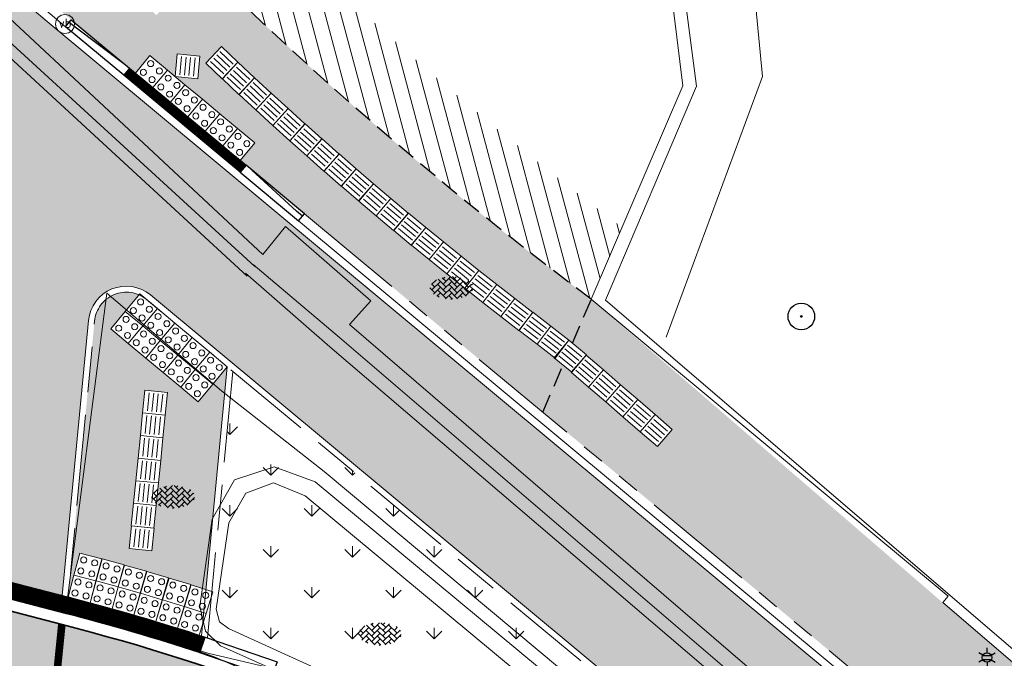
# Model space of a CAD drawing. Header units: metres. Extents: x 187916 to 189411, y 333285 to 334910.
# Tile 58 of 256: x 188145.63 to 188158.61, y 334591.15 to 334599.57. Entities that reach past the tile are written whole.
import ezdxf
from ezdxf.enums import TextEntityAlignment as Align

# ---------------------------------------------------------------- set-up
doc = ezdxf.new("R2010")
doc.units = ezdxf.units.M
for name, pattern in [('DASHED2', [0.375, 0.25, -0.125]), ('VH-OPSLUITBAND_100X200', [16, 8, -2, 4, -2]), ('VH-RWSBAND-SO', [24, 10, -2, 2, -2, 2, -2, 2, -2]), ('VH-TROTTOIRBAND_180-200', [20, 10, -2, 2, -2, 2, -2]), ('VW-1-1_STREEP', [2, 1, -1])]:
    doc.linetypes.add(name, pattern=pattern)
for name, color, linetype, lineweight in [('B-ME-GR-BOOM-S', 253, 'Continuous', 25), ('B-ME-IE-MEUBILAIR_WEGMEUBILAIR-S', 253, 'Continuous', 18), ('B-ME-IE-MEUBILAIR_WEGMEUBILAIR_LICHTMAST-S', 253, 'Continuous', 25), ('B-ME-IE-TERREINAFSCHEIDING_NATUURLIJK_HAAG-G', 253, 'IE-TERREINAFSCHEIDING-NATUURLIJK-HAAG', 18), ('B-ME-VH-KANTOPSLUITING_ACHTERKANTBAND-G', 253, 'Continuous', 18), ('B-ME-VH-VERHARDING_ASFALT-G', 253, 'Continuous', 18), ('B-ME-VH-VERHARDING_BETONSTRAATSTEEN-G', 253, 'Continuous', 18), ('B-ME-VH-VERHARDING_BETONSTRAATSTEEN-S', 253, 'Continuous', 25), ('N-WE-GR-VAKBEPLANTING-A', 94, 'Continuous', 5), ('N-WE-VH-GOOT_TEGEL-G', 170, 'Continuous', 35), ('N-WE-VH-HERSTRATEN-A-200', 252, 'Continuous', 18), ('N-WE-VH-KANTOPSLUITING_ELEMENT_VERLOOPBAND-G', 42, 'Continuous', 25), ('N-WE-VH-KANTOPSLUITING_OPSLUITBAND_80X200-G', 30, 'VH-OPSLUITBAND_100X200', 15), ('N-WE-VH-KANTOPSLUITING_RIJWIELPADBAND_4-12 200-G', 94, 'VH-TROTTOIRBAND_180-200', 15), ('N-WE-VH-KANTOPSLUITING_TROTTOIRBAND_RWS_110 220_ACHTERKANT-G', 7, 'VH-RWSBAND-SO', 25), ('N-WE-VH-KANTOPSLUITING_VERLOOPBAND-S', 251, 'Continuous', 25), ('N-WE-VH-KANTOPSLUITING_VERLOOPBAND_TBV TEKENING-G', 10, 'Continuous', 25), ('N-WE-VH-KANTOPSLUITING_VOORKANTBAND-G', 7, 'Continuous', 15), ('N-WE-VH-KANTVERHARDING_STREKLAAG_BSS-G', 60, 'Continuous', 18), ('N-WE-VH-VERHARDING_ASFALT_RIJWEG-A', 251, 'Continuous', 18), ('N-WE-VH-VERHARDING_BETONSTRAATSTEEN-ROOD-A', 11, 'Continuous', 18), ('N-WE-VH-VERHARDING_TEGEL-A', 254, 'Continuous', 5), ('N-WE-VH-VERKEERSTEGEL-S', 7, 'Continuous', 0), ('N-WE-VW-MARKERING_LANGS_STREEP_11-G', 251, 'VW-1-1_STREEP', 0)]:
    doc.layers.add(name, color=color, linetype=linetype, lineweight=lineweight)
doc.layers.add('N-WE-VH-MATERIAALSCHEIDING-G', color=7, linetype='DASHED2')
doc.layers.add('N-WE-VH-VERHARDING_STRAATBAKSTEEN_DF-A', color=7, linetype='Continuous', lineweight=18, true_color=0x713a38)
doc.styles.add('NLCS-ISO', font='NLCS-ISO.ttf')
doc.linetypes.add('IE-TERREINAFSCHEIDING-NATUURLIJK-HAAG', pattern='A,7,-1.5,[67,NLCS.SHX,S=0.75,R=45,X=0,Y=0],-1.5', length=10)

# ---------------------------------------------------------------- blocks, each defined once
blk = doc.blocks.new('SVH-BSS_KEIFORMAAT_KEPER-SO')
at = {"ltscale": 0.1}
for p, q in [((-2.227386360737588, 0.7424621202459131), (-0.2128896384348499, 2.756958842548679)), ((-2.227386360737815, 2.227386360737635), (-1.846044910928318, 2.608727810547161)), ((0.2160084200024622, 2.753840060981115), (1.484924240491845, 1.484924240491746)), ((0.742462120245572, 2.227386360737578), (1.196639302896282, 2.681563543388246)), ((-5.336050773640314, 0.881278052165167), (-4.454772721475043, -7.582823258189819e-14)), ((-5.197234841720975, 0.7424621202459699), (-4.025666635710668, 1.914030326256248)), ((-5.197234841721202, -0.7424621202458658), (-2.969848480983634, 1.48492424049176)), ((-4.812064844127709, -1.842216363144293), (-2.969848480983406, 3.785860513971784e-14)), ((-4.564991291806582, 1.595142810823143), (-4.454772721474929, 1.484924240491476)), ((-3.712310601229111, 0.7424621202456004), (-1.484924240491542, -1.484924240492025)), ((-3.597206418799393, 2.112282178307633), (-1.484924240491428, -2.747801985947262e-13)), ((-2.477046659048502, 2.477046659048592), (-1.484924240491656, 1.484924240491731)), ((-2.227386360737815, -0.7424621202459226), (-2.463584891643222e-13, 1.484924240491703)), ((-2.227386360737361, -2.227386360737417), (2.083888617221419e-13, 2.083888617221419e-13)), ((-0.7424621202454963, 2.227386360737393), (1.484924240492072, -2.321476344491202e-13)), ((-0.7424621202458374, 0.7424621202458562), (1.484924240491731, -1.48492424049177)), ((0.7424621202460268, 0.7424621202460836), (2.445993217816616, 2.445993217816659)), ((0.7424621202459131, -0.7424621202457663), (2.969848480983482, 1.48492424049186)), ((0.7424621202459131, -2.227386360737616), (2.969848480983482, 9.43689570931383e-15)), ((2.227386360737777, 2.22738636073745), (4.454772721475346, -1.753042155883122e-13)), ((2.227386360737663, 0.7424621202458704), (4.454772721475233, -1.484924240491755)), ((3.7123106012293, 0.7424621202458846), (4.50164561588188, 1.531797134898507)), ((3.7123106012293, -0.7424621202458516), (5.246882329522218, 0.7921096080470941)), ((4.221158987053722, 1.718537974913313), (4.45477272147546, 1.484924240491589)), ((5.197234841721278, 0.7424621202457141), (5.392160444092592, 0.5475365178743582)), ((-5.734817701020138, -0.2048792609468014), (-4.454772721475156, -1.484924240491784)), ((-3.894231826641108, -2.40930758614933), (-2.969848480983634, -1.484924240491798)), ((-3.712310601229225, -0.742462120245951), (-1.484924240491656, -2.969848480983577)), ((-3.712310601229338, -2.227386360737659), (-3.270758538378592, -2.668938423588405)), ((-1.594092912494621, -3.079017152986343), (9.470202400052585e-14, -1.484924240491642)), ((-0.74246212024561, -0.74246212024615), (1.484924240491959, -2.969848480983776)), ((-0.7424621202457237, -2.227386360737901), (0.2141389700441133, -3.18398745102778)), ((1.364972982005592, -3.089799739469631), (2.969848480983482, -1.484924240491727)), ((2.227386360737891, -0.7424621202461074), (3.843627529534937, -2.358703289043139)), ((2.22738636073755, -2.227386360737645), (2.78091825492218, -2.780918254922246)), ((3.712310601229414, -2.227386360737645), (5.574234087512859, -0.3654628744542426)), ((5.197234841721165, -0.7424621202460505), (5.40549668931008, -0.950723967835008)), ((-0.2171522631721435, -3.18700074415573), (9.470202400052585e-14, -2.969848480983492))]:
    blk.add_line(p, q, dxfattribs=at)
at = {"style": 'NLCS-ISO'}
blk.add_attdef('FORMAAT', text='', height=1.8, dxfattribs=at).set_placement((-5.834817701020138, -0.2150483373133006), align=Align.MIDDLE_RIGHT)
blk.add_attdef('KLEUR', text='', height=1.8, dxfattribs=at).set_placement((5.824648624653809, -0.2150483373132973), align=Align.MIDDLE_LEFT)
at = {"style": 'NLCS-ISO', "flags": 1}
blk.add_attdef('FUNCTIE', text='', height=1.8, dxfattribs=at).set_placement((0.1159930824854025, -3.584775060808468), align=Align.MIDDLE_CENTER)
blk = doc.blocks.new('B-SIE-WEG_LICHTMAST-SO')
at = {"ltscale": 0.1}
for p, q in [((-1.096064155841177, 0.6328125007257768), (-2.192125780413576, 1.265625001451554)), ((8.349587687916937e-10, 1.265625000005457), (1.669846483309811e-09, 2.53125000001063)), ((1.096064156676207, 0.6328124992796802), (2.192125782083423, 1.26562499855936)), ((-1.096064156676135, -0.6328124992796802), (-2.192125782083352, -1.26562499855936)), ((-8.349587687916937e-10, -1.265625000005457), (-1.669775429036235e-09, -2.53125000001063)), ((1.096064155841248, -0.6328125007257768), (2.192125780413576, -1.265625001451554))]:
    blk.add_line(p, q, dxfattribs=at)
at = {"flags": 128}
for points in [[(-1.162672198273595, 0.4999999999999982), (1.162672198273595, 0.4999999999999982)], [(-1.162672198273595, -0.4999999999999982), (1.162672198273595, -0.4999999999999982)]]:
    blk.add_lwpolyline(points, dxfattribs=at)
at = {"ltscale": 0.1}
blk.add_circle((0, 0), 1.265625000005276, dxfattribs=at)
at = {"style": 'NLCS-ISO'}
blk.add_attdef('TYPE', text='', height=1.8, dxfattribs=at).set_placement((1.669846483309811e-09, 2.53125000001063), align=Align.BOTTOM_CENTER)
blk = doc.blocks.new('SGR-BOOM_01')
at = {"ltscale": 0.1}
h = blk.add_hatch(color=256, dxfattribs=at)
edge = h.paths.add_edge_path()
edge.add_arc((7.366995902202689e-12, -5.115907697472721e-12), 0.15, 0, 360)
for centre, radius in [((0, 0), 2.5), ((7.366995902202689e-12, -5.115907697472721e-12), 0.04499999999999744)]:
    blk.add_circle(centre, radius)
blk.add_circle((7.366995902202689e-12, -5.115907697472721e-12), 0.15, dxfattribs=at)
blk = doc.blocks.new('SIE-WEG_PAAL_VERKEERSBORD-SO')
at = {"color": 0, "linetype": 'ByBlock', "lineweight": 18}
blk.add_circle((0, 0), 1.5, dxfattribs=at)
at = {"color": 0, "linetype": 'ByBlock', "lineweight": 18, "style": 'NLCS-ISO'}
blk.add_text('vb', height=1.5, dxfattribs=at).set_placement((0, 0.1317113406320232), align=Align.MIDDLE_CENTER)
blk = doc.blocks.new('DTM')
at = {"layer": 'B-ME-IE-TERREINAFSCHEIDING_NATUURLIJK_HAAG-G', "ltscale": 0.2, "flags": 128}
for points in [[(188155.1469999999, 334601.6720000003), (188155.4189999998, 334598.8259999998)], [(188155.4189999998, 334598.8260000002), (188154.1519999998, 334595.3870000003)]]:
    blk.add_lwpolyline(points, dxfattribs=at)
at = {"layer": 'B-ME-VH-KANTOPSLUITING_ACHTERKANTBAND-G', "ltscale": 0.2, "flags": 128}
for points in [[(188148.8317352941, 334596.477), (188145.4980000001, 334599.5869999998), (188143.0249999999, 334602.3279999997), (188143.372, 334602.591), (188142.4530000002, 334603.7829999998), (188142.1000000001, 334603.5079999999), (188140.2859999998, 334606.196)], [(188164.182, 334586.5970000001), (188153.3509999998, 334595.8760000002), (188154.5499999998, 334598.6949999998), (188154.1609999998, 334601.6949999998), (188153.2829999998, 334603.0890000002)], [(188180.5550000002, 334571.932), (188175.5249999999, 334575.2029999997), (188175.3599999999, 334574.9589999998), (188168.4180000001, 334580.122), (188162.182, 334585.0720000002), (188155.4369999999, 334590.8569999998), (188149.9759999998, 334595.5550000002), (188150.2549999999, 334595.8659999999), (188149.1310000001, 334596.8470000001), (188148.8317352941, 334596.477)], [(188149.3900000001, 334593.2960000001), (188148.9750000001, 334593.469), (188148.6069999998, 334593.3310000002), (188148.3859999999, 334592.9419999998), (188148.2170000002, 334591.8020000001), (188148.2609999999, 334591.6349999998), (188148.3810000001, 334591.5460000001), (188150.946, 334590.3799999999), (188154.4810000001, 334588.5260000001), (188156.8429999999, 334586.9810000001), (188156.9049999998, 334587.0499999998), (188149.3900000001, 334593.2960000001)]]:
    blk.add_lwpolyline(points, dxfattribs=at)
at = {"layer": 'B-ME-VH-VERHARDING_ASFALT-G', "ltscale": 0.2, "flags": 128}
for points in [[(188148.6260000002, 334596.1940000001), (188145.2629999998, 334599.284), (188142.764, 334602.0759999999), (188141.8089999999, 334603.3020000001), (188139.949, 334606.023)], [(188180.202, 334571.4029999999), (188175.1570000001, 334574.6689999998), (188168.2080000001, 334579.8080000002), (188161.946, 334584.801), (188155.1859999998, 334590.5869999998), (188149.7170000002, 334595.2599999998), (188148.6060000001, 334596.2319999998)], [(188148.2889999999, 334594.6800000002), (188146.7779999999, 334595.966), (188146.236, 334591.7749999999), (188147.3530000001, 334591.48), (188148.2050000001, 334591.1699999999)], [(188148.2050000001, 334591.1699999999), (188150.7799999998, 334590.0260000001), (188154.2289999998, 334588.202), (188156.6200000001, 334586.6570000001), (188156.9419999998, 334586.588), (188157.1859999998, 334586.7319999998), (188157.301, 334587.0240000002), (188157.1549999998, 334587.3360000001), (188149.642, 334593.6179999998), (188148.2889999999, 334594.6800000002)]]:
    blk.add_lwpolyline(points, dxfattribs=at)
at = {"layer": 'B-ME-VH-VERHARDING_BETONSTRAATSTEEN-G', "ltscale": 0.2, "flags": 128}
for points in [[(188148.73, 334596.3190000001), (188145.3799999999, 334599.3849999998), (188142.8640000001, 334602.1699999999), (188141.943, 334603.3659999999), (188140.0759999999, 334606.0929999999)], [(188164.216, 334586.392), (188157.798, 334591.8879999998), (188157.8689999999, 334591.9720000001), (188153.1630000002, 334595.8870000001), (188154.3709999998, 334598.7029999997), (188154.0099999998, 334601.6290000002), (188153.111, 334603.068)], [(188180.2829999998, 334571.514), (188175.2459999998, 334574.7889999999), (188168.324, 334579.9449999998), (188162.048, 334584.9220000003), (188155.2910000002, 334590.719), (188149.8429999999, 334595.3820000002), (188148.7069999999, 334596.344)], [(188149.523, 334593.4789999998), (188148.9840000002, 334593.679), (188148.4610000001, 334593.5049999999), (188148.1660000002, 334592.9890000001), (188148.0019999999, 334591.8399999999), (188148.0789999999, 334591.5129999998), (188148.2749999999, 334591.318), (188150.8390000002, 334590.1710000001), (188154.3229999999, 334588.3390000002), (188156.702, 334586.764), (188156.9070000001, 334586.7400000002), (188157.054, 334586.8390000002), (188157.1570000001, 334587.0350000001), (188157.0490000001, 334587.2310000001), (188149.523, 334593.4789999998)]]:
    blk.add_lwpolyline(points, dxfattribs=at)
at = {"layer": 'B-ME-GR-BOOM-S', "xscale": 0.07, "yscale": 0.07, "zscale": 0.07}
blk.add_blockref('SGR-BOOM_01', (188155.933, 334595.661), dxfattribs=at)
at = {"layer": 'B-ME-IE-MEUBILAIR_WEGMEUBILAIR-S', "xscale": 0.083, "yscale": 0.083, "zscale": 0.083}
blk.add_blockref('SIE-WEG_PAAL_VERKEERSBORD-SO', (188146.225, 334599.516), dxfattribs=at)
at = {"layer": 'B-ME-IE-MEUBILAIR_WEGMEUBILAIR_LICHTMAST-S', "xscale": 0.05, "yscale": 0.05, "zscale": 0.05}
blk.add_blockref('B-SIE-WEG_LICHTMAST-SO', (188158.381, 334591.165), dxfattribs=at)
at = {"layer": 'B-ME-VH-VERHARDING_BETONSTRAATSTEEN-S', "xscale": 0.05, "yscale": 0.05, "zscale": 0.05}
for p in [(188151.323, 334596.048), (188147.654, 334593.293), (188150.38, 334591.486)]:
    blk.add_blockref('SVH-BSS_KEIFORMAAT_KEPER-SO', p, dxfattribs=at)
blk = doc.blocks.new('SVH-VERKEERSTEGEL_300X300_NOPPENTEGEL')
blk.add_lwpolyline([(-0.15, 5.551115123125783e-17), (0.15, 5.551115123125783e-17), (0.15, -0.3), (-0.15, -0.3)], close=True)
at = {"lineweight": 0}
for centre in [(-0.07499999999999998, -0.07499999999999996), (0.07499999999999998, -0.07499999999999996), (-0.07499999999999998, -0.225), (0.07499999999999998, -0.225)]:
    blk.add_circle(centre, 0.04, dxfattribs=at)
blk = doc.blocks.new('SVH-VERKEERSTEGEL_300X300_GELEIDETEGEL')
blk.add_lwpolyline([(-0.15, 5.551115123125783e-17), (0.15, 5.551115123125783e-17), (0.15, -0.3), (-0.15, -0.3)], close=True)
at = {"lineweight": 0, "flags": 128}
for points in [[(0.12, -0.05999999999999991), (-0.1200000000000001, -0.05999999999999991)], [(0.12, -0.1199999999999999), (-0.1200000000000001, -0.1199999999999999)], [(0.12, -0.1799999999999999), (-0.1200000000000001, -0.1799999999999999)], [(0.12, -0.2399999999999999), (-0.12, -0.2399999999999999)]]:
    blk.add_lwpolyline(points, dxfattribs=at)
blk = doc.blocks.new('SVH-TROTTOIRBAND RWS INRITVERLOOPBAND_110 220X250_RECHTS_L1000_VB-MM')
at = {"linetype": 'Continuous', "lineweight": 0}
blk.add_lwpolyline([(0, 0), (-1000, 1.13686837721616e-13), (-1000, 220.0000000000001), (0, 220)], close=True, dxfattribs=at)
blk.add_lwpolyline([(0, 110), (-100, 110), (-900, 30.00000000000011), (-1000, 30.00000000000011)], dxfattribs=at)
blk = doc.blocks.new('SVH-RIJWIELPAD EINDVERLOOPBAND_40 120X250_MAAIVELD_RECHTS_L1000_HD-MM')
blk.add_line((0, 40), (100, 40))
blk.add_lwpolyline([(0, 0), (1000, 0), (1000, 120), (0, 120)], close=True)
at = {"flags": 128}
blk.add_lwpolyline([(100, 40), (900, 0)], dxfattribs=at)
blk = doc.blocks.new('SVH-RIJWIELPAD EINDVERLOOPBAND_40 120X250_MAAIVELD_LINKS_L1000_HD-MM')
blk.add_line((0, 40), (-100, 40))
blk.add_lwpolyline([(0, 0), (-1000, 0), (-1000, 120), (0, 120)], close=True)
at = {"flags": 128}
blk.add_lwpolyline([(-100, 40), (-900, 0)], dxfattribs=at)
blk = doc.blocks.new('ontwerp Wilhelmina- & Engelenkampstraat')
at = {"layer": 'N-WE-GR-VAKBEPLANTING-A', "transparency": 33554610}
h = blk.add_hatch(dxfattribs=at)
h.set_pattern_fill('GRASS', color=256, scale=0.03)
h.set_pattern_definition([(90, (0, 0), (-0.5388153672, 0.5388153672), [0.142875, -0.9347557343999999]), (45, (0, 0), (-0.5388153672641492, 0.5388153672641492), [0.142875, -0.6191249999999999]), (135, (0, 0), (-0.5388153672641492, -0.5388153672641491), [0.142875, -0.6191249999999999])])
h.paths.add_polyline_path([(188148.4392929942, 334594.9361289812), (188148.1027367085, 334591.4247039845), (188149.0220338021, 334591.108115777, -0.05682920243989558), (188155.1521825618, 334588.0571877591), (188155.6962993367, 334588.8961972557)])
at = {"layer": 'N-WE-VH-HERSTRATEN-A-200'}
h = blk.add_hatch(dxfattribs=at)
h.set_pattern_fill('AVH-HERSTRATEN-SO', color=256, scale=0.2, angle=45, pattern_type=2)
h.set_pattern_definition([(105, (188105.6829144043, 334536.5646515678), (-0.1931851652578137, -0.05176380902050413), [])])
h.paths.add_polyline_path([(188144.9664602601, 334605.2113642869), (188143.9640000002, 334604.8670000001, 0.0662046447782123), (188153.1630000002, 334595.8870000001), (188153.56870962, 334596.8327601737, -0.06311187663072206)])
at = {"layer": 'N-WE-VH-VERHARDING_ASFALT_RIJWEG-A', "transparency": 33554610}
h = blk.add_hatch(color=256, dxfattribs=at)
h.dxf.hatch_style = 1
edge = h.paths.add_edge_path(flags=16)
edge.add_arc((188138.9664952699, 334562.9266771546), 25.15000014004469, 78.9570041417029, 89.01832237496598, ccw=False)
edge.add_arc((188138.9664952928, 334562.9266772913), 25.15000000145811, 70.82096754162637, 78.95700413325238, ccw=False)
edge.add_arc((188138.9664952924, 334562.9266772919), 25.15000000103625, 64.56114953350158, 70.82096754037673, ccw=False)
edge.add_arc((188149.275636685, 334584.5997389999), 1.1499999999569, -100.17163992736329, 64.5611495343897, ccw=False)
edge.add_arc((188142.0351365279, 334544.2441302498), 39.85000000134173, 79.82836007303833, 82.98919470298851)
edge.add_arc((188142.0351365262, 334544.2441302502), 39.8500000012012, 82.98919470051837, 86.82065225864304)
edge.add_line((188144.2452818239, 334584.0327939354), (188143.4198873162, 334584.0786422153))
edge.add_line((188143.4198873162, 334584.0786422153), (188142.6119275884, 334584.1235220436))
edge.add_arc((188142.7311700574, 334586.2702128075), 2.150000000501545, 241.96238470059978, 266.8206522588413, ccw=False)
edge.add_line((188141.7205601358, 334584.3725385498), (188138.8371205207, 334585.9081196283))
edge.add_arc((188139.3776793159, 334586.9231546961), 1.150000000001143, 89.01832237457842, 241.9623847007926, ccw=False)
edge = h.paths.add_edge_path(flags=16)
edge.add_arc((188147.0280477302, 334548.9942835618), 37.59999999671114, 119.8881419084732, 146.3825036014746)
edge.add_line((188115.7165645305, 334569.8113683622), (188103.132196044, 334550.8829138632))
edge.add_line((188103.132196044, 334550.8829138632), (188098.4154442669, 334542.7039371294))
edge.add_line((188098.4154442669, 334542.7039371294), (188093.8171624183, 334534.4769075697))
edge.add_line((188093.8171624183, 334534.4769075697), (188093.5668862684, 334534.0291252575))
edge.add_arc((188092.5630440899, 334534.590196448), 1.150000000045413, 239.9388876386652, 330.79814032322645, ccw=False)
edge.add_line((188091.9869821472, 334533.5948811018), (188091.4987249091, 334533.8774713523))
edge.add_arc((188092.0747868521, 334534.8727866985), 1.150000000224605, 146.0066462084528, 239.9388876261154, ccw=False)
edge.add_line((188091.1213190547, 334535.5157479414), (188092.9730741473, 334538.2617748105))
edge.add_arc((187397.3001256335, 335005.9230804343), 838.2529141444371, 326.0893067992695, 326.4232486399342)
edge.add_line((188095.6869526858, 334542.3243445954), (188101.4356861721, 334551.4072817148))
edge.add_line((188101.4356861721, 334551.4072817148), (188104.3496291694, 334556.3924108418))
edge.add_line((188104.3496291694, 334556.3924108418), (188107.550383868, 334561.8461375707))
edge.add_arc((188150.8017325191, 334536.4622185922), 50.15000002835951, 145.6264753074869, 149.5916206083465, ccw=False)
edge.add_line((188109.409202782, 334564.7761901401), (188115.9237364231, 334574.2998638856))
edge.add_arc((188149.0625214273, 334551.6317490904), 40.14999999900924, 122.93594923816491, 145.6264753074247, ccw=False)
edge.add_arc((188127.8581766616, 334584.3636259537), 1.149999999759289, 29.3351337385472, 122.93594923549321, ccw=False)
edge.add_line((188128.8607110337, 334584.9270306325), (188129.094595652, 334584.5108513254))
edge.add_arc((188127.2202922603, 334583.4575295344), 2.149999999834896, -60.11185809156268, 29.335133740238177, ccw=False)
edge = h.paths.add_edge_path()
edge.add_arc((188147.5743993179, 334603.7915720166), 12.15000000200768, 200.4734663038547, 255.493725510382)
edge.add_line((188144.530994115, 334592.0289113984), (188146.185999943, 334591.6007044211))
edge.add_arc((188138.7090134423, 334562.7023984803), 29.84991479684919, 50.25891379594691, 75.49372551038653, ccw=False)
edge.add_line((188157.7926425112, 334585.655230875), (188163.8201895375, 334580.6411595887))
edge.add_line((188163.8201895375, 334580.6411595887), (188159.2952212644, 334575.7984076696))
edge.add_line((188159.2952212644, 334575.7984076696), (188159.2695942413, 334575.8148686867))
edge.add_arc((188144.5349947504, 334550.6630481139), 29.15000000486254, 59.63710362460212, 146.382503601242)
edge.add_line((188120.2602677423, 334566.8018252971), (188107.0435106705, 334546.9221797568))
edge.add_line((188107.0435106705, 334546.9221797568), (188106.7442135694, 334546.500351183))
edge.add_line((188106.7442135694, 334546.500351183), (188101.6504048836, 334539.510067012))
edge.add_line((188101.6504048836, 334539.510067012), (188095.1750741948, 334530.5398171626))
edge.add_line((188095.1750741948, 334530.5398171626), (188087.7887865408, 334535.3281251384))
edge.add_line((188087.7887865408, 334535.3281251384), (188088.417, 334536.191))
edge.add_line((188088.417, 334536.191), (188093.6195946, 334544.8592181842))
edge.add_line((188093.6195946, 334544.8592181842), (188101.4946647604, 334558.0521733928))
edge.add_line((188101.4946647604, 334558.0521733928), (188109.0825163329, 334571.5906240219))
edge.add_arc((188109.7531398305, 334571.7031590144), 0.6800000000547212, 189.5258538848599, 239.6426501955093)
edge.add_arc((188109.7531398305, 334571.7031590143), 0.6799999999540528, 239.6426501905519, 330.1368785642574)
edge.add_line((188110.3428476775, 334571.364566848), (188112.78618657, 334575.619999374))
edge.add_line((188112.78618657, 334575.619999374), (188112.9460224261, 334575.8837592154))
edge.add_arc((188155.5789671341, 334550.0486179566), 49.84999998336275, 142.6443436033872, 148.784552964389, ccw=False)
edge.add_arc((188162.7209915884, 334543.926498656), 59.24414293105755, 136.6649082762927, 142.1289845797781, ccw=False)
edge.add_line((188119.6296113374, 334584.5836188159), (188121.4990564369, 334586.5296781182))
edge.add_arc((188110.5734846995, 334597.0251239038), 15.15000000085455, 316.1503230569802, 359.9113085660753)
edge.add_arc((188139.1123643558, 334564.6638088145), 35.00000004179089, 106.57741826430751, 112.49110119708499, ccw=False)
edge.add_line((188129.1264917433, 334598.2090372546), (188129.3539222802, 334596.9693586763))
edge.add_arc((188131.4686291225, 334597.3573212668), 2.15000000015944, 190.3958391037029, 206.4362908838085)
edge.add_line((188129.5434547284, 334596.400136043), (188131.1078476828, 334593.2536925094))
edge.add_arc((188131.9047803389, 334593.6499226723), 0.8900000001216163, 206.4362909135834, 370.3958390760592)
edge.add_line((188132.7801706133, 334593.8105211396), (188131.8470344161, 334598.8968607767))
edge.add_line((188131.8470344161, 334598.8968607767), (188131.8462139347, 334598.9013330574))
edge.add_arc((188139.0752333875, 334564.9158871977), 34.74578035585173, 94.76015096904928, 102.00837118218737, ccw=False)
at = {"layer": 'N-WE-VH-VERHARDING_BETONSTRAATSTEEN-ROOD-A', "transparency": 33554610}
h = blk.add_hatch(color=11, dxfattribs=at)
h.dxf.hatch_style = 1
edge = h.paths.add_edge_path()
edge.add_arc((188165.2190254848, 334622.7086492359), 30.10057063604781, 207.5884920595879, 230.2297359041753)
edge.add_line((188145.9633628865, 334599.5728801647), (188164.1695972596, 334584.4200185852))
edge.add_line((188164.1695972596, 334584.4200185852), (188162.9559123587, 334582.958179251))
edge.add_line((188162.9559123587, 334582.958179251), (188147.3523097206, 334595.9448972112))
edge.add_arc((188147.0324542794, 334595.5605893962), 0.4999999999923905, 50.22973589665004, 174.5251486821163)
edge.add_line((188146.5347351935, 334595.6082938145), (188146.1872239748, 334591.9825716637))
edge.add_line((188146.1872239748, 334591.9825716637), (188144.6236739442, 334592.3871158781))
edge.add_arc((188146.3387732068, 334599.1322074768), 6.959728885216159, 253.0152966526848, 255.7335292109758, ccw=False)
edge.add_line((188144.3057223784, 334592.4760426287), (188144.7394081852, 334597.0008583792))
edge.add_arc((188142.7485318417, 334597.1916760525), 1.999999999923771, 354.525148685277, 408.6327075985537)
edge.add_arc((188165.2185747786, 334622.7082860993), 32.00000320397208, 227.8544577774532, 228.6327075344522, ccw=False)
edge.add_arc((188142.4040226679, 334597.4992315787), 1.999999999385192, 47.85445775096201, 84.27538541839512)
edge.add_arc((188139.1123643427, 334564.6638088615), 34.99999999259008, 84.27538541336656, 94.15551112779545)
edge.add_arc((188147.5743987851, 334603.7915718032), 11.7799994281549, 200.6776188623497, 200.990633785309, ccw=False)
edge.add_line((188136.553242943, 334599.6319431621), (188135.8442891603, 334601.5191976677))
edge.add_arc((188139.0701243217, 334565.9924403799), 35.67290983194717, 88.45364398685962, 95.1882385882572, ccw=False)
edge.add_arc((188140.0452218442, 334602.1522040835), 0.5000000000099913, 268.5745516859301, 399.2344220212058)
edge.add_arc((188165.2185610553, 334622.7082760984), 31.99998621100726, 207.5882721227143, 219.2344245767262, ccw=False)
edge.add_line((188136.857024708, 334607.8886143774), (188138.5409916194, 334608.7685322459))
at = {"layer": 'N-WE-VH-VERHARDING_STRAATBAKSTEEN_DF-A', "transparency": 33554610}
h = blk.add_hatch(color=256, dxfattribs=at)
h.dxf.hatch_style = 1
edge = h.paths.add_edge_path()
edge.add_line((188152.8669279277, 334595.3465677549), (188152.9143929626, 334595.3074657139))
edge.add_line((188152.9143929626, 334595.3074657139), (188153.1630000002, 334595.8870000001))
edge.add_arc((188182.3248780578, 334634.9617346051), 48.75705093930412, 218.1147627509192, 233.2656397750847, ccw=False)
edge.add_line((188143.9640000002, 334604.8670000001), (188143.3885962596, 334604.6693378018))
edge.add_arc((188151.6522304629, 334610.300709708), 9.999999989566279, 214.2730342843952, 218.8079166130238)
edge.add_arc((188182.3248783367, 334634.9617343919), 49.35705093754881, 218.8012263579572, 232.887973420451)
edge.add_arc((188146.5085293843, 334587.6283585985), 9.999998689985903, 52.236825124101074, 52.875284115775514, ccw=False)
edge.add_line((188152.6325193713, 334595.5338453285), (188152.8696843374, 334595.3501260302))
edge.add_line((188152.8696843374, 334595.3501260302), (188152.8669279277, 334595.3465677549))
h = blk.add_hatch(color=256, dxfattribs=at)
h.dxf.hatch_style = 1
edge = h.paths.add_edge_path()
edge.add_line((188146.7910786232, 334600.2749675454), (188146.7904263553, 334600.2743384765))
edge.add_line((188146.7904263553, 334600.2743384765), (188146.580904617, 334600.4915870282))
edge.add_line((188146.580904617, 334600.4915870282), (188146.5802485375, 334600.4909619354))
edge.add_line((188146.5802485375, 334600.4909619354), (188146.3720511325, 334600.7094799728))
edge.add_line((188146.3720511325, 334600.7094799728), (188146.3713912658, 334600.7088588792))
edge.add_line((188146.3713912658, 334600.7088588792), (188146.1645258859, 334600.9286383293))
edge.add_line((188146.1645258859, 334600.9286383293), (188146.1638622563, 334600.928021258))
edge.add_line((188146.1638622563, 334600.928021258), (188145.9583365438, 334601.1490540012))
edge.add_line((188145.9583365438, 334601.1490540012), (188145.9576691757, 334601.1484409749))
edge.add_line((188145.9576691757, 334601.1484409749), (188145.7534907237, 334601.3707188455))
edge.add_line((188145.7534907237, 334601.3707188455), (188145.7528196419, 334601.3701098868))
edge.add_line((188145.7528196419, 334601.3701098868), (188145.5499959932, 334601.5936246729))
edge.add_line((188145.5499959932, 334601.5936246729), (188145.5493212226, 334601.5930198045))
edge.add_line((188145.5493212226, 334601.5930198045), (188145.3478598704, 334601.8177632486))
edge.add_line((188145.3478598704, 334601.8177632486), (188145.3471814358, 334601.8171624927))
edge.add_line((188145.3471814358, 334601.8171624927), (188145.147089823, 334602.0431262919))
edge.add_line((188145.147089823, 334602.0431262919), (188145.1464077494, 334602.0425296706))
edge.add_line((188145.1464077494, 334602.0425296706), (188144.9476932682, 334602.269705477))
edge.add_line((188144.9476932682, 334602.269705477), (188144.9470075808, 334602.2691130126))
edge.add_line((188144.9470075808, 334602.2691130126), (188144.7496775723, 334602.4974924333))
edge.add_line((188144.7496775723, 334602.4974924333), (188144.7489882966, 334602.4969041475))
edge.add_line((188144.7489882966, 334602.4969041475), (188144.5530500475, 334602.7264787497))
edge.add_line((188144.5530500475, 334602.7264787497), (188144.3595833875, 334602.9546033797))
edge.add_line((188144.3595833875, 334602.9546033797), (188144.5883797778, 334603.1486451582))
edge.add_line((188144.5883797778, 334603.1486451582), (188144.0129704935, 334603.840701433))
edge.add_line((188144.0129704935, 334603.840701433), (188143.7781899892, 334603.6539445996))
edge.add_line((188143.7781899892, 334603.6539445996), (188143.591433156, 334603.888725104))
edge.add_line((188143.591433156, 334603.888725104), (188143.5823599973, 334603.8931212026))
edge.add_line((188143.5823599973, 334603.8931212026), (188143.4027295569, 334604.1333979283))
edge.add_line((188143.4027295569, 334604.1333979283), (188143.3937923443, 334604.1380642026))
edge.add_line((188143.3937923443, 334604.1380642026), (188143.221449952, 334604.3836209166))
edge.add_line((188143.221449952, 334604.3836209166), (188143.2126567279, 334604.3885531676))
edge.add_line((188143.2126567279, 334604.3885531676), (188143.0944028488, 334604.5682767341))
edge.add_line((188143.0944028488, 334604.5682767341), (188141.8205194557, 334604.1306734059))
edge.add_line((188141.8205194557, 334604.1306734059), (188142.0189401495, 334603.8776848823))
edge.add_arc((188165.2185723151, 334622.7082834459), 29.87999957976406, 219.0654300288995, 219.2476875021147)
edge.add_line((188142.0789574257, 334603.80398241), (188142.307710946, 334604.0026507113))
edge.add_line((188142.307710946, 334604.0026507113), (188143.1722498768, 334603.0071908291))
edge.add_line((188143.1722498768, 334603.0071908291), (188143.1476351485, 334603.3061793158))
edge.add_line((188143.1476351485, 334603.3061793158), (188143.7456121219, 334603.3554087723))
edge.add_line((188143.7456121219, 334603.3554087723), (188143.7702268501, 334603.0564202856))
edge.add_line((188143.7702268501, 334603.0564202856), (188143.1722498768, 334603.0071908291))
edge.add_line((188143.1722498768, 334603.0071908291), (188143.4879940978, 334602.6436320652))
edge.add_line((188143.4879940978, 334602.6436320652), (188143.2592405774, 334602.4449637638))
edge.add_arc((188165.2185899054, 334622.7082997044), 29.88002353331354, 222.6997626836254, 222.8820200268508)
edge.add_line((188143.3238090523, 334602.3752139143), (188144.0159364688, 334601.6544807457))
edge.add_arc((188165.2185726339, 334622.7082837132), 29.87999999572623, 224.798196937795, 230.2297358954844)
edge.add_line((188146.1040114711, 334599.7420486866), (188146.3072814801, 334599.5728691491))
edge.add_line((188146.3072814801, 334599.5728691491), (188147.0758971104, 334598.9331582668))
edge.add_line((188147.0758971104, 334598.9331582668), (188147.1527586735, 334598.8691871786))
edge.add_line((188147.1527586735, 334598.8691871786), (188147.3446719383, 334599.0997718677))
edge.add_line((188147.3446719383, 334599.0997718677), (188147.676697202, 334598.8234306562))
edge.add_line((188147.676697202, 334598.8234306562), (188147.7052907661, 334599.1220648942))
edge.add_line((188147.7052907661, 334599.1220648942), (188148.003925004, 334599.0934713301))
edge.add_line((188148.003925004, 334599.0934713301), (188147.97533144, 334598.7948370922))
edge.add_line((188147.97533144, 334598.7948370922), (188147.676697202, 334598.8234306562))
edge.add_line((188147.676697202, 334598.8234306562), (188148.7281800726, 334597.9482922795))
edge.add_line((188148.7281800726, 334597.9482922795), (188148.5362668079, 334597.7177075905))
edge.add_line((188148.5362668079, 334597.7177075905), (188148.613128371, 334597.6537365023))
edge.add_line((188148.613128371, 334597.6537365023), (188149.3817440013, 334597.0140256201))
edge.add_line((188149.3817440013, 334597.0140256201), (188152.524426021, 334594.3984037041))
edge.add_line((188152.524426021, 334594.3984037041), (188152.7911925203, 334595.0202699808))
edge.add_line((188152.7911925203, 334595.0202699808), (188152.6761426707, 334595.1150488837))
edge.add_line((188152.6761426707, 334595.1150488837), (188152.6789191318, 334595.1184191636))
edge.add_line((188152.6789191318, 334595.1184191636), (188152.4505898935, 334595.2952938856))
edge.add_line((188152.4505898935, 334595.2952938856), (188152.4505099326, 334595.2951890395))
edge.add_line((188152.4505099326, 334595.2951890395), (188152.2105175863, 334595.4782189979))
edge.add_line((188152.2105175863, 334595.4782189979), (188152.2099636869, 334595.4775017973))
edge.add_line((188152.2099636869, 334595.4775017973), (188151.9710882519, 334595.6619870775))
edge.add_line((188151.9710882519, 334595.6619870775), (188151.9705300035, 334595.6612732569))
edge.add_line((188151.9705300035, 334595.6612732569), (188151.732780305, 334595.8472070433))
edge.add_line((188151.732780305, 334595.8472070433), (188151.7322177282, 334595.8464966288))
edge.add_line((188151.7322177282, 334595.8464966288), (188151.4956025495, 334596.0338720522))
edge.add_line((188151.4956025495, 334596.0338720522), (188151.4950356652, 334596.0331650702))
edge.add_line((188151.4950356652, 334596.0331650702), (188151.2595637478, 334596.2219752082))
edge.add_line((188151.2595637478, 334596.2219752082), (188151.2589925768, 334596.2212716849))
edge.add_line((188151.2589925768, 334596.2212716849), (188151.0246726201, 334596.4115095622))
edge.add_line((188151.0246726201, 334596.4115095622), (188151.0240971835, 334596.4108095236))
edge.add_line((188151.0240971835, 334596.4108095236), (188150.7909378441, 334596.6024681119))
edge.add_line((188150.7909378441, 334596.6024681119), (188150.7903581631, 334596.6017715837))
edge.add_line((188150.7903581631, 334596.6017715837), (188150.5583680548, 334596.7948438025))
edge.add_line((188150.5583680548, 334596.7948438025), (188150.5577841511, 334596.7941508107))
edge.add_line((188150.5577841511, 334596.7941508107), (188150.3269718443, 334596.988629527))
edge.add_line((188150.3269718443, 334596.988629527), (188150.3263837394, 334596.9879400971))
edge.add_line((188150.3263837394, 334596.9879400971), (188150.0967577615, 334597.1838181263))
edge.add_line((188150.0967577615, 334597.1838181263), (188150.0961654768, 334597.1831322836))
edge.add_line((188150.0961654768, 334597.1831322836), (188149.8677343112, 334597.3804023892))
edge.add_line((188149.8677343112, 334597.3804023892), (188149.8671378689, 334597.3797201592))
edge.add_line((188149.8671378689, 334597.3797201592), (188149.6399099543, 334597.5783750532))
edge.add_line((188149.6399099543, 334597.5783750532), (188149.6393093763, 334597.5776964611))
edge.add_line((188149.6393093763, 334597.5776964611), (188149.4132931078, 334597.7777288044))
edge.add_line((188149.4132931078, 334597.7777288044), (188149.4126884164, 334597.7770538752))
edge.add_line((188149.4126884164, 334597.7770538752), (188149.1878921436, 334597.9784562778))
edge.add_line((188149.1878921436, 334597.9784562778), (188149.187283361, 334597.9777850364))
edge.add_line((188149.187283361, 334597.9777850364), (188148.9637153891, 334598.1805500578))
edge.add_line((188148.9637153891, 334598.1805500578), (188148.9631025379, 334598.1798825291))
edge.add_line((188148.9631025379, 334598.1798825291), (188148.7407711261, 334598.3840026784))
edge.add_line((188148.7407711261, 334598.3840026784), (188148.7401542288, 334598.3833388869))
edge.add_line((188148.7401542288, 334598.3833388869), (188148.5190675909, 334598.588806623))
edge.add_line((188148.5190675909, 334598.588806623), (188148.5184466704, 334598.5881465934))
edge.add_line((188148.5184466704, 334598.5881465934), (188148.2986129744, 334598.7949543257))
edge.add_line((188148.2986129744, 334598.7949543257), (188148.2979880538, 334598.7942980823))
edge.add_line((188148.2979880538, 334598.7942980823), (188148.0794154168, 334599.002438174))
edge.add_line((188148.0794154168, 334599.002438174), (188148.2876184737, 334599.2184354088))
edge.add_line((188148.2876184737, 334599.2184354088), (188147.6409094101, 334599.8443486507))
edge.add_line((188147.6409094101, 334599.8443486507), (188147.4294458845, 334599.6328296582))
edge.add_line((188147.4294458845, 334599.6328296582), (188147.4288051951, 334599.6321888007))
edge.add_line((188147.4288051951, 334599.6321888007), (188147.2153570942, 334599.8455809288))
edge.add_line((188147.2153570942, 334599.8455809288), (188147.2147125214, 334599.8449439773))
edge.add_line((188147.2147125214, 334599.8449439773), (188147.0025653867, 334600.059629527))
edge.add_line((188147.0025653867, 334600.059629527), (188147.0019169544, 334600.0589965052))
edge.add_line((188147.0019169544, 334600.0589965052), (188146.7910786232, 334600.2749675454))
at = {"layer": 'N-WE-VH-VERHARDING_TEGEL-A', "transparency": 33554610}
h = blk.add_hatch(color=256, dxfattribs=at)
h.dxf.hatch_style = 1
h.paths.add_polyline_path([(188148.3648637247, 334594.9980756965), (188147.9810371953, 334594.5369063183), (188146.8281137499, 334595.4964726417), (188147.2014815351, 334595.9450757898, 0.5109350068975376), (188146.6143702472, 334595.6006611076), (188146.2656458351, 334591.9622812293), (188146.4185606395, 334592.5424683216), (188147.3034413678, 334592.2997380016), (188148.0833400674, 334592.060827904)])
h.paths.add_polyline_path([(188147.2787036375, 334594.6897453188), (188147.5771836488, 334594.6595843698), (188147.3691037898, 334592.5699164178), (188147.0706237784, 334592.6000773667)], flags=16)
h = blk.add_hatch(color=256, dxfattribs=at)
h.dxf.hatch_style = 1
h.paths.add_polyline_path([(188152.9024597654, 334594.9286072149), (188152.7911925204, 334595.0202699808), (188152.5244260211, 334594.3984037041), (188168.8775642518, 334580.7878549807), (188169.7981480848, 334581.8939407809), (188169.2480854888, 334582.2592406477), (188164.216, 334586.392), (188157.798, 334591.8879999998), (188153.1630000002, 334595.8870000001), (188152.9143929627, 334595.3074657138), (188153.0984406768, 334595.1558458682), (188153.0957448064, 334595.1525734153), (188154.2314294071, 334594.1727238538), (188154.0354544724, 334593.9455811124), (188153.3540262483, 334594.5335059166), (188153.1268835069, 334594.7294808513), (188152.8997407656, 334594.9254557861)])
at = {"layer": 'N-WE-VH-GOOT_TEGEL-G'}
blk.add_lwpolyline([(188202.8877957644, 334554.5207101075), (188173.134058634, 334573.6931625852), (188171.667712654, 334574.6976989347, -0.003837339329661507), (188166.4075921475, 334578.5703695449), (188163.8279358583, 334580.6347157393), (188157.7926425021, 334585.6552308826, 0.1105549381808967), (188146.1859814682, 334591.6007092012), (188144.530994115, 334592.0289113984, -0.2447921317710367), (188136.1918629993, 334599.5418229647), (188134.6404915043, 334603.6716358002), (188133.9044069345, 334605.631155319), (188133.4914350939, 334606.7305213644, -0.04584540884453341), (188133.0073650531, 334608.4953065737), (188132.4880797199, 334611.4138567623)], format="xyb", dxfattribs=at)
at = {"layer": 'N-WE-VH-KANTOPSLUITING_ELEMENT_VERLOOPBAND-G', "const_width": 0.12, "flags": 128}
blk.add_lwpolyline([(188147.0375144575, 334598.8870413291), (188148.5747457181, 334597.6076195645)], dxfattribs=at)
at = {"layer": 'N-WE-VH-KANTOPSLUITING_ELEMENT_VERLOOPBAND-G', "const_width": 0.22, "flags": 128}
blk.add_lwpolyline([(188148.0374285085, 334591.3308385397, 0.0154546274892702), (188146.2511078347, 334591.8524204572), (188144.5961204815, 334592.2806226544, -0.006139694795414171), (188144.3143556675, 334592.3572283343, -0.006139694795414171)], format="xyb", dxfattribs=at)
at = {"layer": 'N-WE-VH-KANTOPSLUITING_OPSLUITBAND_80X200-G', "ltscale": 0.15, "flags": 128}
blk.add_lwpolyline([(188283.6679616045, 334507.6198241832), (188283.6679616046, 334507.6198241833), (188284.8785705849, 334509.4932603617, 0.4158001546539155), (188284.2992793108, 334512.1535492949), (188238.6234727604, 334541.3197961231, 0.2055006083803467), (188234.0207139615, 334542.1039459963), (188230.3394030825, 334541.2163786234, -0.1866203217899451), (188225.280583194, 334541.9178157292), (188223.3874705, 334542.9687407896, -0.01641003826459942), (188222.2569912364, 334543.6457551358), (188174.8711732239, 334574.1798134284), (188168.9795491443, 334577.9762065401, -0.03043788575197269), (188167.5989625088, 334578.9897331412), (188147.3011328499, 334595.8834079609, 0.6026163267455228), (188146.6143702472, 334595.6006611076), (188146.2656458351, 334591.962281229)], format="xyb", dxfattribs=at)
blk.add_lwpolyline([(188148.4392929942, 334594.9361289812), (188148.1027367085, 334591.4247039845)], dxfattribs=at)
at = {"layer": 'N-WE-VH-KANTOPSLUITING_RIJWIELPADBAND_4-12 200-G', "ltscale": 0.15, "flags": 128}
blk.add_lwpolyline([(188147.0758971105, 334598.9331582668), (188148.613128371, 334597.6537365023)], dxfattribs=at)
blk.add_lwpolyline([(188149.3817440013, 334597.0140256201), (188169.0063264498, 334580.6806875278, 0.03043788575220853), (188170.1711964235, 334579.8255244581), (188223.4486385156, 334545.4950730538, 0.01641003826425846), (188224.4552604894, 334544.8922335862), (188226.3483731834, 334543.8413085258, 0.1880163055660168), (188229.8608522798, 334543.363934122), (188233.5050092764, 334544.2426485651, -0.2054904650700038), (188239.8179873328, 334543.1672633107), (188262.0543465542, 334528.9682973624)], format="xyb", dxfattribs=at)
at = {"layer": 'N-WE-VH-KANTOPSLUITING_TROTTOIRBAND_RWS_110 220_ACHTERKANT-G', "linetype": 'Continuous', "ltscale": 0.2, "flags": 128}
blk.add_lwpolyline([(188144.3057223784, 334592.4760426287, 0.01186108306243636), (188144.6236739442, 334592.3871158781), (188146.2786612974, 334591.9589136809, -0.01548489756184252), (188148.0749929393, 334591.4342888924)], format="xyb", dxfattribs=at)
at = {"layer": 'N-WE-VH-KANTOPSLUITING_VERLOOPBAND_TBV TEKENING-G', "flags": 128}
for points in [[(188146.3072814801, 334599.572869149), (188147.0758971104, 334598.9331582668), (188146.9991318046, 334598.8409243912), (188146.2305161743, 334599.4806352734)], [(188149.3817440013, 334597.0140256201), (188148.6131283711, 334597.6537365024), (188148.5363630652, 334597.5615026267), (188149.3049786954, 334596.9217917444)], [(188148.9488522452, 334590.9006377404), (188148.0033491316, 334591.2262507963), (188148.0749840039, 334591.4342614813), (188149.0204871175, 334591.1086484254)]]:
    blk.add_lwpolyline(points, close=True, dxfattribs=at)
at = {"layer": 'N-WE-VH-KANTOPSLUITING_VOORKANTBAND-G', "flags": 128}
for points in [[(188143.9291951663, 334601.5715288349, 0.02372281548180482), (188146.0272461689, 334599.6498148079), (188146.2305161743, 334599.4806352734)], [(188149.3049786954, 334596.9217917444), (188168.9295611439, 334580.5884536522, 0.0304378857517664), (188170.106197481, 334579.7246525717)], [(188283.735153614, 334507.5764049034), (188284.9457625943, 334509.4498410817, 0.4158001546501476), (188284.3423341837, 334512.2209753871), (188238.6667231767, 334541.3870973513), (188238.6667231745, 334541.3870973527, 0.2054904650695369), (188234.0019610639, 334542.1817169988), (188230.3208616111, 334541.294200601, -0.1866124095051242), (188225.3194119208, 334541.9877609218), (188223.4262992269, 334543.0386859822, -0.01641003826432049), (188222.3003238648, 334543.7130030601), (188174.9145058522, 334574.2470613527), (188169.0228817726, 334578.0434544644, -0.03043788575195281), (188167.6501393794, 334579.0512223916), (188147.3523097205, 334595.9448972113, 0.6026163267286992), (188146.5347351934, 334595.6082938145), (188146.1872239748, 334591.9825716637)], [(188148.0033491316, 334591.2262507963, 0.01545462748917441), (188146.2235543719, 334591.7459272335), (188144.5685670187, 334592.1741294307, -0.006139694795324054), (188144.2841954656, 334592.2514438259)]]:
    blk.add_lwpolyline(points, format="xyb", dxfattribs=at)
for points in [[(188146.9991318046, 334598.8409243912), (188148.5363630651, 334597.5615026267)], [(188148.3648637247, 334594.9980756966), (188148.0248507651, 334591.4505858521)]]:
    blk.add_lwpolyline(points, dxfattribs=at)
at = {"layer": 'N-WE-VH-KANTVERHARDING_STREKLAAG_BSS-G', "flags": 128}
blk.add_lwpolyline([(188315.3310729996, 334492.4075335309, -0.414709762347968), (188313.7978322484, 334492.6782636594), (188313.2251481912, 334493.4980401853), (188312.2885895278, 334494.8386900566, 0.09848734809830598), (188304.8558054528, 334501.9696783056), (188285.8345467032, 334513.5367120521), (188284.9034365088, 334514.1170041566), (188262.2961255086, 334528.5528830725), (188239.6987585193, 334542.9823725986, 0.2054999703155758), (188233.5565797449, 334544.0287783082), (188229.9124227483, 334543.1500638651, -0.1880163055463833), (188226.2415941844, 334543.6489592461), (188224.3484814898, 334544.6998843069, -0.01641003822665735), (188223.3294737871, 334545.3101412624), (188170.0520316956, 334579.6405926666, -0.03043788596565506), (188168.8655900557, 334580.5115920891), (188164.1695043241, 334584.4200959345), (188145.9632750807, 334599.5729532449, -0.09911275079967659), (188138.5409917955, 334608.768531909)], format="xyb", dxfattribs=at)
at = {"layer": 'N-WE-VH-MATERIAALSCHEIDING-G', "flags": 128}
blk.add_lwpolyline([(188153.1630000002, 334595.8870000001, -0.06620464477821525), (188143.9640000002, 334604.8670000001)], format="xyb", dxfattribs=at)
for points in [[(188152.914315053, 334595.3072840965), (188153.1630000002, 334595.8870000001)], [(188152.524426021, 334594.398403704), (188152.7911925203, 334595.0202699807)]]:
    blk.add_lwpolyline(points, dxfattribs=at)
at = {"layer": 'N-WE-VH-KANTOPSLUITING_VERLOOPBAND-S'}
for name, p, xscale, yscale, zscale, rotation in [('SVH-RIJWIELPAD EINDVERLOOPBAND_40 120X250_MAAIVELD_RECHTS_L1000_HD-MM', (188146.3072814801, 334599.572869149), -0.001, 0.001, 0.001, 140.2297359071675), ('SVH-RIJWIELPAD EINDVERLOOPBAND_40 120X250_MAAIVELD_LINKS_L1000_HD-MM', (188149.3817440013, 334597.0140256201), -0.0009999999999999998, 0.0009999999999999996, 0.0009999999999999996, 140.2297359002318), ('SVH-TROTTOIRBAND RWS INRITVERLOOPBAND_110 220X250_RECHTS_L1000_VB-MM', (188148.9488522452, 334590.9006377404), 0.001, 0.001, 0.001, 340.9972790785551)]:
    blk.add_blockref(name, p, dxfattribs=dict(at, xscale=xscale, yscale=yscale, zscale=zscale, rotation=rotation))
at = {"layer": 'N-WE-VH-VERKEERSTEGEL-S'}
for p, rotation in [((188148.189361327, 334598.8977400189), 136.400524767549), ((188147.989628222, 334598.9441542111), 264.5307293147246), ((188148.4091932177, 334598.6909263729), 136.7487776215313), ((188148.6302780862, 334598.485452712), 137.0970304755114), ((188148.8526077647, 334598.2813266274), 137.4452833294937), ((188149.0761740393, 334598.0785556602), 137.793536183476), ((188149.300968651, 334597.8771473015), 138.1417890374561), ((188149.5269832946, 334597.6771089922), 138.4900418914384), ((188149.7542096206, 334597.4784481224), 138.8382947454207), ((188149.982639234, 334597.2811720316), 139.1865475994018), ((188150.212263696, 334597.0852880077), 139.534800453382), ((188150.4430745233, 334596.8908032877), 139.8830533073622), ((188150.6750631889, 334596.6977250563), 140.2313061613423), ((188150.9082211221, 334596.5060604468), 140.5795590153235), ((188151.1425397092, 334596.31581654), 140.9278118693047), ((188151.3780102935, 334596.1270003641), 141.276064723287), ((188151.6146241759, 334595.9396188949), 141.6243175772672), ((188151.8523726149, 334595.753679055), 141.9725704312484), ((188152.0912468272, 334595.5691877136), 142.3208232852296), ((188152.3312379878, 334595.3861516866), 142.6690761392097), ((188152.5673825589, 334595.2048207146), 142.2369282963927), ((188152.7919164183, 334595.0196736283), 140.5180549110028), ((188153.0133121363, 334594.8274683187), 139.2129279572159), ((188153.2404548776, 334594.631493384), 139.2129279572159), ((188147.263623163, 334594.5405053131), 84.22993483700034), ((188153.467597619, 334594.4355184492), 139.2129279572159), ((188153.6947403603, 334594.2395435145), 139.2129279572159), ((188147.2334622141, 334594.242025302), 84.22993483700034), ((188153.9218831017, 334594.0435685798), 139.2129279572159), ((188147.2033012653, 334593.9435452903), 84.22993487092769), ((188147.1731403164, 334593.645065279), 84.22993483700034), ((188147.1429793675, 334593.3465852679), 84.22993483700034), ((188147.1128184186, 334593.0481052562), 84.22993487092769), ((188147.0857042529, 334592.7493173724), 84.22993483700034)]:
    blk.add_blockref('SVH-VERKEERSTEGEL_300X300_GELEIDETEGEL', p, dxfattribs=dict(at, rotation=rotation))
for p, xscale, rotation in [((188147.2680510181, 334598.7732305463), -1, 140.2297358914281), ((188147.4986357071, 334598.5813172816), -1, 140.2297358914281), ((188147.7292203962, 334598.3894040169), -1, 140.2297358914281), ((188147.9598050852, 334598.1974907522), -1, 140.2297358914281), ((188148.1903897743, 334598.0055774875), -1, 140.2297358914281), ((188148.4209744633, 334597.8136642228), -1, 140.2297358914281), ((188147.1353193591, 334595.6311006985), -1, 140.2297359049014), ((188146.9434060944, 334595.4005160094), -1, 140.2297359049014), ((188147.3659040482, 334595.4391874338), -1, 140.2297359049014), ((188147.1739907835, 334595.2086027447), -1, 140.2297359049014), ((188147.5964887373, 334595.2472741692), -1, 140.2297359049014), ((188147.4045754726, 334595.01668948), -1, 140.2297359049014), ((188147.8270734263, 334595.0553609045), -1, 140.2297359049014), ((188147.6351601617, 334594.8247762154), -1, 140.2297359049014), ((188148.0576581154, 334594.8634476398), -1, 140.2297359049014), ((188147.8657448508, 334594.6328629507), -1, 140.2297359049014), ((188146.4871500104, 334592.2141460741), -1, 165.2348284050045), ((188146.7796200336, 334592.1355739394), -0.9999999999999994, 164.6914803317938), ((188147.0714072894, 334592.0540057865), -1.000000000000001, 164.1226959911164), ((188146.4106926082, 334591.9240525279), -1, 165.2348284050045), ((188147.362370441, 334591.9695450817), -1, 163.5539116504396), ((188147.6524808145, 334591.8822001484), -0.9999999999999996, 162.9851273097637), ((188146.7004150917, 334591.8462184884), -0.9999999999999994, 164.6914803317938), ((188146.9893338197, 334591.7654508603), -1.000000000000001, 164.1226959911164), ((188147.9417098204, 334591.7919795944), -1, 162.4163429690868), ((188147.2774365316, 334591.6818191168), -1, 163.5539116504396), ((188147.5646948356, 334591.5953314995), -0.9999999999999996, 162.9851273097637), ((188147.851080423, 334591.5059965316), -1, 162.4163429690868)]:
    blk.add_blockref('SVH-VERKEERSTEGEL_300X300_NOPPENTEGEL', p, dxfattribs=dict(at, xscale=xscale, rotation=rotation))
blk = doc.blocks.new('markering')
at = {"layer": 'N-WE-VW-MARKERING_LANGS_STREEP_11-G', "ltscale": 0.5, "const_width": 0.1, "flags": 128}
blk.add_lwpolyline([(188146.183417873, 334591.6013724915), (188145.733530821, 334587.1491819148)], dxfattribs=at)

msp = doc.modelspace()

# ---------------------------------------------------------------- block references
msp.add_blockref('DTM', (0, 0))

# ---------------------------------------------------------------- next in the draw order: block references
msp.add_blockref('ontwerp Wilhelmina- & Engelenkampstraat', (0, 0))

# ---------------------------------------------------------------- next in the draw order: block references
msp.add_blockref('markering', (0, 0))

doc.saveas('drawing.dxf')
